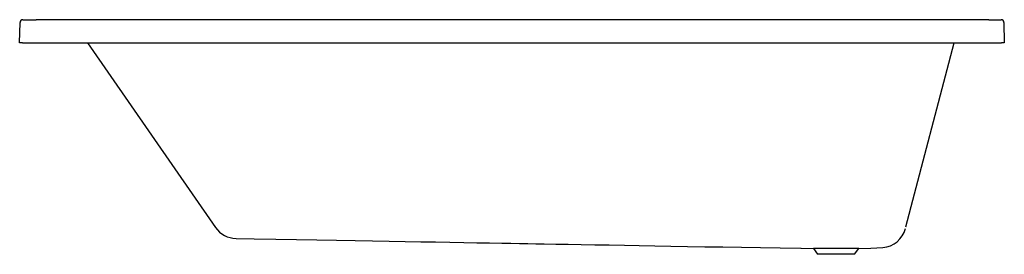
# Model space of a CAD drawing. Header units: millimetres. Extents: x 5054.81 to 5056.51, y 4435.49 to 4435.89.
import ezdxf

# ---------------------------------------------------------------- set-up
doc = ezdxf.new("R2010")
doc.units = ezdxf.units.MM
doc.layers.add('SANINDUSA', color=3, linetype='Continuous')

msp = doc.modelspace()

# ---------------------------------------------------------------- linework, layer by layer
at = {"layer": 'SANINDUSA'}
for p, q in [((5054.8126, 4435.85), (5054.8133, 4435.8851)), ((5054.8183, 4435.89), (5054.8409, 4435.8899)), ((5056.4871, 4435.8899), (5054.8409, 4435.8899)), ((5056.4871, 4435.8899), (5056.5084, 4435.89)), ((5056.5134, 4435.8851), (5056.514, 4435.85)), ((5054.8176, 4435.85), (5054.8126, 4435.85)), ((5054.8176, 4435.85), (5056.509, 4435.85)), ((5054.9301, 4435.85), (5055.151, 4435.5316)), ((5056.3441, 4435.5327), (5056.4274, 4435.85)), ((5056.514, 4435.85), (5056.509, 4435.85)), ((5056.1633, 4435.496), (5056.1842, 4435.4953)), ((5056.1842, 4435.4953), (5056.1913, 4435.4853)), ((5056.2625, 4435.4953), (5056.1842, 4435.4953)), ((5056.2554, 4435.4853), (5056.2625, 4435.4953)), ((5056.2625, 4435.4953), (5056.2833, 4435.496)), ((5056.2554, 4435.4853), (5056.1913, 4435.4853))]:
    msp.add_line(p, q, dxfattribs=at)
at = {"layer": 'SANINDUSA', "linetype": 'Continuous'}
msp.add_line((5054.8176, 4435.85), (5054.8126, 4435.85), dxfattribs=at)
at = {"layer": 'SANINDUSA'}
for points in [[(5055.1865, 4435.5126), (5055.218, 4435.512), (5055.2551, 4435.5114), (5055.2911, 4435.5107), (5055.326, 4435.5101), (5055.3598, 4435.5095), (5055.3924, 4435.509), (5055.4222, 4435.5084), (5055.451, 4435.5079), (5055.4788, 4435.5075), (5055.5056, 4435.507), (5055.5314, 4435.5065), (5055.5562, 4435.5061), (5055.58, 4435.5057), (5055.6028, 4435.5053), (5055.6247, 4435.5049), (5055.6455, 4435.5045), (5055.6612, 4435.5043), (5055.6763, 4435.504), (5055.6908, 4435.5038), (5055.7047, 4435.5035), (5055.7188, 4435.5033), (5055.739, 4435.5029), (5055.7603, 4435.5025), (5055.7828, 4435.5021), (5055.8066, 4435.5017), (5055.8315, 4435.5013), (5055.8576, 4435.5008), (5055.8833, 4435.5004), (5055.91, 4435.4999), (5055.9379, 4435.4994), (5055.9667, 4435.4989), (5055.9967, 4435.4984), (5056.0276, 4435.4979), (5056.0597, 4435.4973), (5056.0928, 4435.4967), (5056.127, 4435.4962), (5056.1623, 4435.496), (5056.1633, 4435.496)], [(5056.2833, 4435.4961), (5056.2939, 4435.4962), (5056.3044, 4435.497)]]:
    msp.add_lwpolyline(points, dxfattribs=at)
for centre, radius, start, end in [((5054.8183, 4435.885), 0.005, 89.4636, 178.9985), ((5056.5084, 4435.885), 0.005, 1.0016, 90.6104), ((5055.1872, 4435.5566), 0.044, 214.7548, 269.018), ((5056.3007, 4435.5407), 0.044, 274.8391, 345.2851)]:
    msp.add_arc(centre, radius, start, end, dxfattribs=at)

doc.saveas('drawing.dxf')
